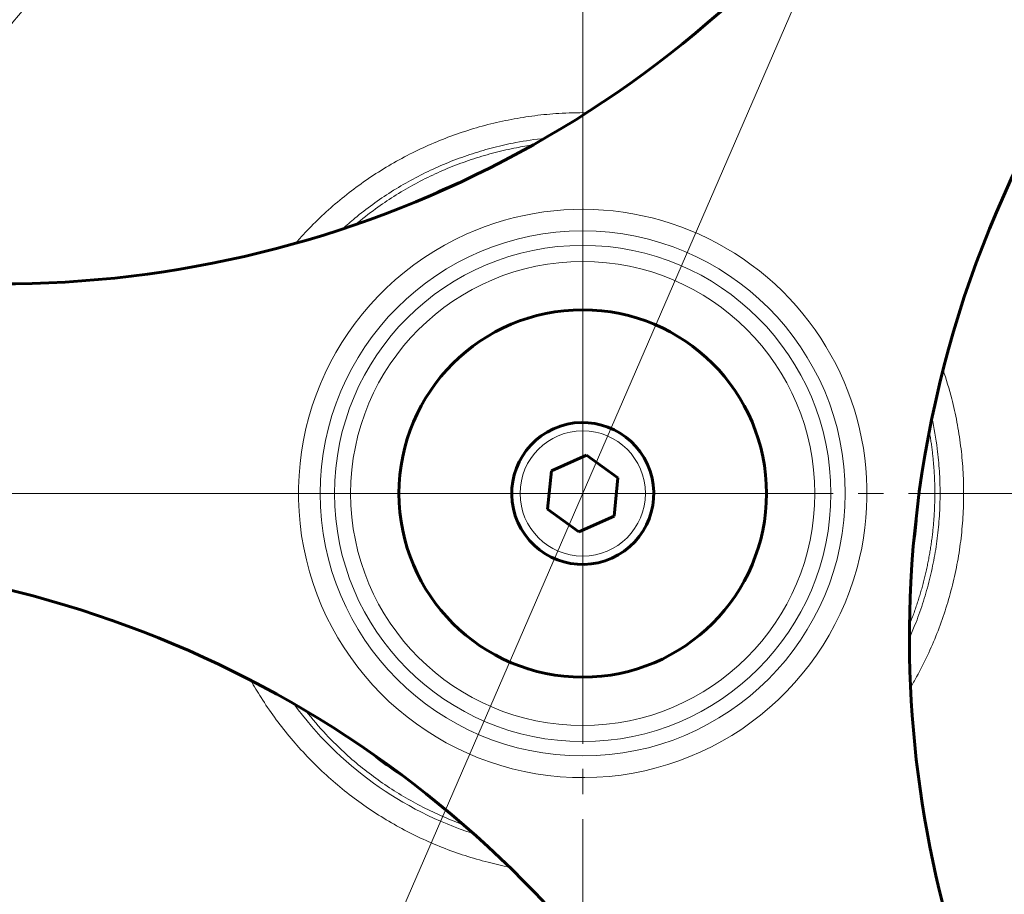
# Model space of a CAD drawing. Header units: millimetres. Extents: x -159 to 665, y -485 to 303.
# Tile 10 of 31: x -96 to -37, y 52 to 105. Entities that reach past the tile are written whole.
import ezdxf

# ---------------------------------------------------------------- set-up
doc = ezdxf.new("R2010")
doc.units = ezdxf.units.MM
for name, pattern in [('K5LT_AXLED', [19.5, 15, -1.5, 1.5, -1.5]), ('K5LT_BASIC', [0]), ('K5LT_THIN', [0])]:
    doc.linetypes.add(name, pattern=pattern)
doc.styles.add('KDIMTEXTSTYLE', font='GOST_AU.SHX', dxfattribs={"width": 0.96, "oblique": 15, "height": 5})
doc.styles.add('KTEXTSTYLE', font='GOST_AU.SHX', dxfattribs={"width": 0.96, "height": 5})
doc.dimstyles.new('KDIMSTYLE (1.00)', dxfattribs={"dimtxt": 5, "dimasz": 1, "dimexe": 2, "dimexo": 0, "dimgap": 1, "dimtad": 1, "dimtxsty": 'KDIMTEXTSTYLE', "dimsah": 1, "dimcen": 0, "dimdle": 1, "dimadec": 0, "dimazin": 0, "dimtfac": 0.667, "dimtmove": 0, "dimatfit": 3, "dimfxl": 1, "dimtvp": 1, "dimtolj": 1, "dimtzin": 0, "dimarcsym": 0})

# ---------------------------------------------------------------- blocks, each defined once
blk = doc.blocks.new('U0')
at = {"color": 30, "linetype": 'K5LT_AXLED', "lineweight": 18, "true_color": 0xff8000}
for q in [(-62.534, 141), (-127.034, 76.5), (1.966, 76.5), (-62.534, 12)]:
    blk.add_line((-62.534, 76.5), q, dxfattribs=at)
blk = doc.blocks.new('D0')
for points in [[(-150.536, 279.866), (-151.194, 284.866), (-151.853, 279.866), (-151.194, 280.366)], [(-151.194, 2.5), (-150.536, 7.5), (-151.194, 7), (-151.853, 7.5)]]:
    blk.add_hatch(color=7).paths.add_polyline_path(points)
at = {"color": 7, "linetype": 'K5LT_THIN', "lineweight": 18}
for p, q in [((-1.034, 284.866), (-153.194, 284.866)), ((-151.853, 279.866), (-151.194, 284.866)), ((-151.194, 284.866), (-150.536, 279.866)), ((-151.194, 2.5), (-151.194, 284.866)), ((-151.194, 280.366), (-151.853, 279.866)), ((-150.536, 279.866), (-151.194, 280.366)), ((-151.194, 2.5), (-151.853, 7.5)), ((-151.853, 7.5), (-151.194, 7)), ((-151.194, 7), (-150.536, 7.5)), ((-150.536, 7.5), (-151.194, 2.5)), ((-15.515, 2.5), (-153.194, 2.5))]:
    blk.add_line(p, q, dxfattribs=at)
blk.add_wipeout([(-152.194, 143.357), (-159.33, 143.357), (-159.33, 153.232), (-152.194, 153.232)])
at = {"color": 7, "insert": (-158.729, 143.357), "char_height": 5, "attachment_point": 1, "rotation": 90, "style": 'KTEXTSTYLE'}
blk.add_mtext('\\H3.5;\\W0.965;\\Q15;\\Q15;\\H5.00;281', dxfattribs=at)
blk = doc.blocks.new('KDIMARROW_01')
blk.add_hatch(color=0).paths.add_polyline_path([(-5, -0.658), (0, 0), (-5, 0.658), (-4.5, 0)])
at = {"color": 0, "linetype": 'K5LT_THIN', "lineweight": 18}
for p, q in [((-4.5, 0), (-5, 0.658)), ((-5, 0.658), (0, 0)), ((0, 0), (-5, -0.658)), ((-5, -0.658), (-4.5, 0)), ((0, 0), (-1, 0))]:
    blk.add_line(p, q, dxfattribs=at)
blk = doc.blocks.new('D2')
for points in [[(-130.125, 71.5), (-130.784, 76.5), (-131.442, 71.5), (-130.784, 72)], [(-130.784, 2.5), (-130.125, 7.5), (-130.784, 7), (-131.442, 7.5)]]:
    blk.add_hatch(color=7).paths.add_polyline_path(points)
at = {"color": 7, "linetype": 'K5LT_THIN', "lineweight": 18}
for p, q in [((-62.534, 76.5), (-132.784, 76.5)), ((-131.442, 71.5), (-130.784, 76.5)), ((-130.784, 76.5), (-130.125, 71.5)), ((-130.784, 2.5), (-130.784, 76.5)), ((-130.784, 72), (-131.442, 71.5)), ((-130.125, 71.5), (-130.784, 72)), ((-130.784, 2.5), (-131.442, 7.5)), ((-131.442, 7.5), (-130.784, 7)), ((-130.784, 7), (-130.125, 7.5)), ((-130.125, 7.5), (-130.784, 2.5)), ((13.448, 2.5), (-132.784, 2.5))]:
    blk.add_line(p, q, dxfattribs=at)
blk.add_wipeout([(-131.784, 35.415), (-138.92, 35.415), (-138.92, 43.258), (-131.784, 43.258)])
at = {"color": 7, "insert": (-138.318, 35.415), "char_height": 5, "attachment_point": 1, "rotation": 90, "style": 'KTEXTSTYLE'}
blk.add_mtext('\\H3.5;\\W0.965;\\Q15;\\Q15;\\H5.00;74', dxfattribs=at)
blk = doc.blocks.new('D3')
for points in [[(-62.534, 294.564), (-57.534, 295.222), (-58.034, 294.564), (-57.534, 293.905)], [(-6.034, 293.905), (-1.034, 294.564), (-6.034, 295.222), (-5.534, 294.564)]]:
    blk.add_hatch(color=7).paths.add_polyline_path(points)
at = {"color": 7, "linetype": 'K5LT_THIN', "lineweight": 18}
for p, q in [((-62.534, 76.5), (-62.534, 296.564)), ((-1.034, 261), (-1.034, 296.564)), ((-62.534, 294.564), (-57.534, 295.222)), ((-57.534, 295.222), (-58.034, 294.564)), ((-5.534, 294.564), (-6.034, 295.222)), ((-6.034, 295.222), (-1.034, 294.564)), ((-57.534, 293.905), (-62.534, 294.564)), ((-62.534, 294.564), (-1.034, 294.564)), ((-58.034, 294.564), (-57.534, 293.905)), ((-1.034, 294.564), (-6.034, 293.905)), ((-6.034, 293.905), (-5.534, 294.564))]:
    blk.add_line(p, q, dxfattribs=at)
blk.add_wipeout([(-35.869, 295.564), (-35.869, 302.699), (-28.026, 302.699), (-28.026, 295.564)])
at = {"color": 7, "insert": (-35.869, 302.098), "char_height": 5, "attachment_point": 1, "style": 'KTEXTSTYLE'}
blk.add_mtext('\\H3.5;\\W0.965;\\Q15;\\Q15;\\H5.00;62', dxfattribs=at)
blk = doc.blocks.new('D5')
for points in [[(-39.076, 129.002), (-37.693, 133.851), (-40.284, 129.525), (-39.482, 129.722)], [(-87.375, 19.149), (-84.783, 23.475), (-85.586, 23.278), (-85.991, 23.998)]]:
    blk.add_hatch(color=7).paths.add_polyline_path(points)
at = {"color": 7, "linetype": 'K5LT_THIN', "lineweight": 18}
for p, q in [((-37.693, 133.851), (-87.375, 19.149)), ((-40.284, 129.525), (-37.693, 133.851)), ((-37.693, 133.851), (-39.076, 129.002)), ((-39.482, 129.722), (-40.284, 129.525)), ((-39.076, 129.002), (-39.482, 129.722)), ((-87.375, 19.149), (-85.991, 23.998)), ((-85.991, 23.998), (-85.586, 23.278)), ((-84.783, 23.475), (-87.375, 19.149)), ((-85.586, 23.278), (-84.783, 23.475)), ((-87.375, 19.149), (-101.534, -13.542)), ((-101.534, -13.542), (-118.863, -13.542))]:
    blk.add_line(p, q, dxfattribs=at)
blk.add_wipeout([(-116.863, -12.542), (-116.863, -5.283), (-104.067, -5.283), (-104.067, -12.542)])
at = {"color": 7, "char_height": 5, "attachment_point": 1, "style": 'KTEXTSTYLE'}
for s, insert in [('\\H3.5;\\W0.965;\\Q15;\\Q15;\\H5.00;∅', (-116.863, -5.981)), ('\\H3.5;\\W0.965;\\Q15;\\Q15;\\H5.00;125', (-113.424, -5.981))]:
    blk.add_mtext(s, dxfattribs=dict(at, insert=insert))

msp = doc.modelspace()

# ---------------------------------------------------------------- linework, layer by layer
at = {"color": 150, "linetype": 'K5LT_BASIC', "lineweight": 60, "true_color": 0x0080ff}
for p, q in [((-64.406, 77.852), (-62.299, 78.797)), ((-62.299, 78.797), (-60.427, 77.446)), ((-64.641, 75.554), (-64.406, 77.852)), ((-60.427, 77.446), (-60.661, 75.148)), ((-62.768, 74.203), (-64.641, 75.554)), ((-60.661, 75.148), (-62.768, 74.203))]:
    msp.add_line(p, q, dxfattribs=at)
at = {"color": 7, "linetype": 'K5LT_THIN', "lineweight": 18}
for radius in [15.721, 14.859, 13.893, 3.75]:
    msp.add_circle((-62.534, 76.5), radius, dxfattribs=at)
at = {"color": 150, "linetype": 'K5LT_BASIC', "lineweight": 60, "true_color": 0x0080ff}
msp.add_circle((-62.534, 76.5), 11, dxfattribs=at)
for centre, radius, start, end in [((-62.534, 76.5), 62.5, 300.01309, 114.17184), ((-62.534, 76.5), 62.5, 114.17184, 288.33059), ((-62.534, 76.5), 47.5, 307.02345, 281.32023), ((-97.339, 154.047), 65, 266.32399, 322.01969), ((22.027, 67.869), 65, 146.32399, 177.09455), ((-62.534, 76.5), 4.25, 114.17184, 204.17184), ((-62.534, 76.5), 4.25, 204.17184, 114.17184), ((-112.289, 7.584), 65, 26.32399, 82.01969), ((22.027, 67.869), 65, 177.09455, 202.01969)]:
    msp.add_arc(centre, radius, start, end, dxfattribs=at)
at = {"color": 7, "linetype": 'K5LT_THIN', "lineweight": 18}
for radius, start, end in [(60.5, 302.83284, 114.17184), (60.5, 114.17184, 285.51085), (48.5, 307.29612, 281.04757), (45.852, 68.09537, 160.24831), (20.084, 109.60316, 118.74504), (17.017, 344.80161, 114.17184), (17.017, 114.17184, 344.80161), (20.084, 349.60584, 358.74122), (45.852, 188.09537, 280.24831), (21.394, 216.10893, 252.23451), (20.084, 229.59868, 238.74104)]:
    msp.add_arc((-62.534, 76.5), radius, start, end, dxfattribs=at)
for points, knots in [([(-104.548, 90.469), (-104.287, 91.254), (-103.686, 92.904), (-102.62, 95.367), (-101.356, 97.847), (-99.939, 100.243), (-98.374, 102.545), (-96.668, 104.744), (-94.827, 106.832), (-92.858, 108.8), (-90.77, 110.641), (-88.57, 112.347), (-86.267, 113.911), (-83.871, 115.328), (-81.39, 116.591), (-78.836, 117.696), (-76.216, 118.639), (-73.543, 119.415), (-70.826, 120.022), (-68.076, 120.456), (-65.305, 120.718), (-62.523, 120.804), (-59.74, 120.716), (-56.969, 120.454), (-54.22, 120.017), (-51.503, 119.409), (-48.83, 118.632), (-46.685, 117.859), (-45.436, 117.343), (-45.046, 117.175)], [0, 0, 0, 0, 1.01557, 2.154118, 3.292666, 4.431214, 5.569762, 6.708309, 7.846857, 8.985405, 10.123953, 11.262501, 12.401049, 13.539596, 14.678144, 15.816692, 16.95524, 18.093788, 19.232336, 20.370884, 21.509431, 22.647979, 23.786527, 24.925075, 26.063623, 27.202171, 28.340718, 29.479266, 30, 30, 30, 30]), ([(-62.293, 99.305), (-62.853, 99.31), (-63.891, 99.283), (-65.4, 99.14), (-66.816, 98.915), (-68.215, 98.602), (-69.592, 98.202), (-70.941, 97.716), (-72.257, 97.146), (-73.534, 96.494), (-74.768, 95.764), (-75.954, 94.958), (-77.087, 94.078), (-78.162, 93.13), (-79.037, 92.254), (-79.547, 91.69), (-79.732, 91.477)], [0, 0, 0, 0, 1.447582, 2.682821, 3.91806, 5.153299, 6.388538, 7.623777, 8.859017, 10.094256, 11.329495, 12.564734, 13.799973, 15.035212, 16.270451, 17, 17, 17, 17]), ([(-76.914, 92.34), (-76.67, 92.561), (-76.083, 93.07), (-75.114, 93.821), (-74.002, 94.577), (-72.844, 95.262), (-71.645, 95.872), (-70.411, 96.406), (-69.145, 96.861), (-67.853, 97.236), (-66.41, 97.559), (-65.389, 97.71), (-64.81, 97.772)], [0, 0, 0, 0, 0.950796, 2.246497, 3.542199, 4.8379, 6.133602, 7.429304, 8.725005, 10.020707, 11.316408, 13, 13, 13, 13]), ([(-65.522, 97.367), (-65.846, 97.321), (-66.604, 97.194), (-67.786, 96.93), (-69.058, 96.559), (-70.305, 96.11), (-71.521, 95.583), (-72.702, 94.981), (-73.842, 94.306), (-74.997, 93.521), (-75.747, 92.932), (-76.139, 92.602)], [0, 0, 0, 0, 0.998711, 2.346991, 3.695271, 5.043551, 6.391831, 7.740111, 9.088391, 10.436671, 12, 12, 12, 12]), ([(-42.905, 64.889), (-42.781, 65.098), (-42.424, 65.724), (-41.881, 66.792), (-41.312, 68.108), (-40.827, 69.458), (-40.427, 70.835), (-40.115, 72.234), (-39.892, 73.651), (-39.758, 75.074), (-39.728, 76.026), (-39.728, 76.5), (-39.728, 76.978), (-39.758, 77.933), (-39.893, 79.361), (-40.117, 80.777), (-40.458, 82.299), (-40.768, 83.335), (-40.964, 83.905)], [0, 0, 0, 0, 0.717026, 2.128802, 3.540578, 4.952354, 6.364129, 7.775905, 9.187681, 10.599457, 12, 12, 12, 13.520167, 15.040334, 16.560502, 18.080669, 20, 20, 20, 20]), ([(-41.626, 81.034), (-41.492, 80.418), (-41.311, 79.354), (-41.168, 77.837), (-41.14, 76.945), (-41.14, 76.5), (-41.14, 76.052), (-41.168, 75.156), (-41.295, 73.816), (-41.505, 72.488), (-41.799, 71.175), (-42.174, 69.884), (-42.574, 68.772), (-42.858, 68.096), (-42.973, 67.836)], [0, 0, 0, 0, 2.482617, 4.248333, 6, 6, 6, 7.507079, 9.014158, 10.521237, 12.028316, 13.535395, 15.042474, 16, 16, 16, 16]), ([(-53.625, 33.13), (-54.74, 32.901), (-56.78, 32.564), (-59.763, 32.282), (-62.545, 32.196), (-65.327, 32.284), (-68.098, 32.546), (-70.848, 32.983), (-73.564, 33.591), (-76.237, 34.368), (-78.856, 35.312), (-81.411, 36.418), (-83.89, 37.683), (-86.286, 39.101), (-88.588, 40.666), (-90.787, 42.373), (-92.874, 44.215), (-94.842, 46.184), (-96.682, 48.273), (-98.387, 50.473), (-99.951, 52.776), (-101.367, 55.172), (-102.63, 57.653), (-103.734, 60.209), (-104.676, 62.828), (-105.451, 65.502), (-106.082, 68.329), (-106.382, 70.274), (-106.503, 71.307)], [0, 0, 0, 0, 1.351502, 2.452098, 3.552695, 4.653291, 5.753887, 6.854483, 7.95508, 9.055676, 10.156272, 11.256868, 12.357465, 13.458061, 14.558657, 15.659253, 16.75985, 17.860446, 18.961042, 20.061638, 21.162235, 22.262831, 23.363427, 24.464023, 25.56462, 26.665216, 27.765812, 29, 29, 29, 29]), ([(-82.403, 65.306), (-82.207, 64.958), (-81.757, 64.205), (-80.995, 63.084), (-80.116, 61.952), (-79.168, 60.876), (-78.154, 59.862), (-77.078, 58.914), (-75.945, 58.036), (-74.759, 57.23), (-73.524, 56.5), (-72.247, 55.849), (-70.931, 55.28), (-69.581, 54.795), (-68.238, 54.405), (-67.34, 54.202), (-66.906, 54.117)], [0, 0, 0, 0, 1.032558, 2.267796, 3.503034, 4.738272, 5.97351, 7.208748, 8.443986, 9.679224, 10.914462, 12.1497, 13.384938, 14.620176, 15.855414, 17, 17, 17, 17]), ([(-79.111, 63.479), (-78.728, 62.991), (-78.035, 62.185), (-76.971, 61.121), (-75.977, 60.245), (-74.93, 59.433), (-73.834, 58.688), (-72.693, 58.014), (-71.512, 57.412), (-70.5, 56.975), (-69.882, 56.741), (-69.676, 56.667)], [0, 0, 0, 0, 1.894046, 3.242367, 4.590688, 5.939009, 7.28733, 8.635651, 9.983972, 11.332293, 12, 12, 12, 12])]:
    msp.add_open_spline(points, degree=3, knots=knots, dxfattribs=at)
msp.add_rational_spline([(-42.968, 68.654), (-41.965, 71.157), (-41.454, 73.804), (-41.454, 76.5), (-41.454, 77.752), (-41.565, 78.999), (-41.787, 80.231)], [1, 0.987916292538, 0.987916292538, 1, 0.997363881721, 0.997363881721, 1], degree=3, knots=[5.9018132, 5.9018132, 5.9018132, 5.9018132, 6.2831853, 6.2831853, 6.2831853, 6.4611018, 6.4611018, 6.4611018, 6.4611018], dxfattribs=at)

# ---------------------------------------------------------------- block references
msp.add_blockref('U0', (0, 0))

# ---------------------------------------------------------------- next in the draw order: dimensions: what is measured, and where the dimension line sits
at = {"color": 7}
dim = msp.add_linear_dim(base=(-151.194, 2.5), p1=(-1.034, 284.866), p2=(-15.515, 2.5), angle=90, text='\\H5.0;\\W0.965;\\Q15;\\H5.0;\\W0.965;\\Q15;\\Q15;281', dimstyle='KDIMSTYLE (1.00)', override={"dimexo": 0, "dimblk1": 'KDIMARROW_01', "dimblk2": 'KDIMARROW_01', "dimse1": 0, "dimse2": 0, "dimclrt": 7, "dimtolj": 1}, dxfattribs=at)
dim.commit()
dim.dimension.update_dxf_attribs({"geometry": 'D0', "text_midpoint": (-151.194, 148.5), "dimtype": 160})

# ---------------------------------------------------------------- next in the draw order: dimensions: what is measured, and where the dimension line sits
dim = msp.add_linear_dim(base=(-130.784, 2.5), p1=(-62.534, 76.5), p2=(13.448, 2.5), angle=90, dimstyle='KDIMSTYLE (1.00)', override={"dimexo": 0, "dimpost": '\\H5.0;\\W0.965;\\Q15;<>', "dimblk1": 'KDIMARROW_01', "dimblk2": 'KDIMARROW_01', "dimse1": 0, "dimse2": 0, "dimclrt": 7, "dimtol": 1, "dimtp": 0, "dimtm": 0, "dimtdec": 5, "dimtolj": 1}, dxfattribs=at)
dim.commit()
dim.dimension.update_dxf_attribs({"geometry": 'D2', "text_midpoint": (-130.784, 39.5), "dimtype": 160})

# ---------------------------------------------------------------- next in the draw order: dimensions: what is measured, and where the dimension line sits
dim = msp.add_linear_dim(base=(-62.534, 294.564), p1=(-1.034, 261), p2=(-62.534, 76.5), text='\\H5.0;\\W0.965;\\Q15;\\H5.0;\\W0.965;\\Q15;\\Q15;62', dimstyle='KDIMSTYLE (1.00)', override={"dimexo": 0, "dimblk1": 'KDIMARROW_01', "dimblk2": 'KDIMARROW_01', "dimse1": 0, "dimse2": 0, "dimclrt": 7, "dimtolj": 1}, dxfattribs=at)
dim.commit()
dim.dimension.update_dxf_attribs({"geometry": 'D3', "text_midpoint": (-31.784, 294.564), "dimtype": 160})

# ---------------------------------------------------------------- next in the draw order: dimensions: what is measured, and where the dimension line sits
dim = msp.add_diameter_dim_2p(p1=(-37.693, 133.851), p2=(-87.375, 19.149), dimstyle='KDIMSTYLE (1.00)', override={"dimtih": 1, "dimtoh": 1, "dimpost": '\\H5.0;\\W0.965;\\Q15;<>', "dimblk1": 'KDIMARROW_01', "dimblk2": 'KDIMARROW_01', "dimclrt": 7, "dimtol": 1, "dimtp": 0, "dimtm": 0, "dimtdec": 5, "dimtmove": 1, "dimatfit": 2, "dimtolj": 1}, dxfattribs=at)
dim.commit()
dim.dimension.update_dxf_attribs({"geometry": 'D5', "text_midpoint": (-103.534, -13.542), "dimtype": 163})

doc.saveas('drawing.dxf')
